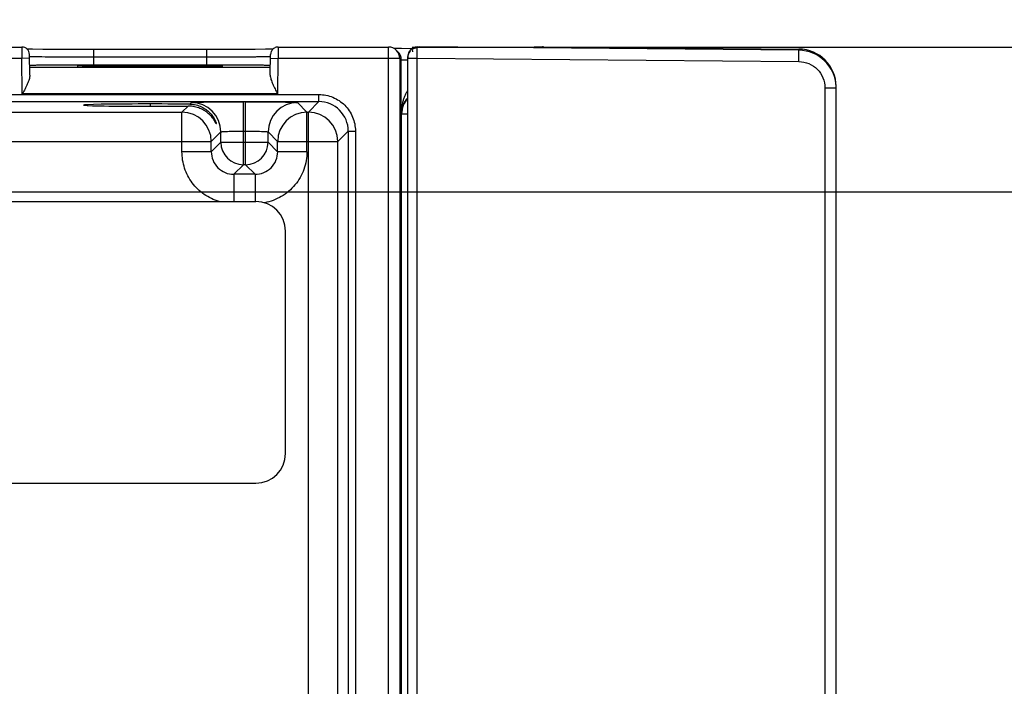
# Model space of a CAD drawing. Header units: inches. Extents: x 0 to 34, y 0 to 22.
# Tile 55 of 67: x 19.7 to 22.4, y 16.5 to 18.3. Entities that reach past the tile are written whole.
import ezdxf

# ---------------------------------------------------------------- set-up
doc = ezdxf.new("R2010")
doc.units = ezdxf.units.IN
doc.header["$LTSCALE"] = 1.87
doc.header["$MEASUREMENT"] = 0
doc.layers.get('0').update_dxf_attribs({"linetype": 'CONTINUOUS'})
doc.layers.add('DIMENSIONS', color=7, linetype='CONTINUOUS')
doc.styles.get("Standard").update_dxf_attribs({"font": 'txt', "width": 0.8})
doc.dimstyles.new('DIMSTYLE_2', dxfattribs={"dimtxt": 0.125, "dimasz": 0.18, "dimexe": 0.18, "dimexo": 0.0625, "dimgap": 0.09, "dimtad": 0, "dimtih": 1, "dimtoh": 1, "dimdec": 3, "dimzin": 4, "dimdsep": 46, "dimtxsty": 'STANDARD', "dimblk": '_FILLED', "dimblk1": '_FILLED', "dimblk2": '_FILLED', "dimcen": 0.09, "dimadec": 0, "dimazin": 0, "dimtp": 0.01, "dimtm": 0.01, "dimtfac": 1, "dimtdec": 3, "dimtofl": 0, "dimtmove": 0, "dimatfit": 3, "dimldrblk": '_FILLED', "dimfxl": 1, "dimtolj": 1, "dimtzin": 4, "dimarcsym": 0})

# ---------------------------------------------------------------- blocks, each defined once
blk = doc.blocks.new('*D35')
at = {"layer": 'DIMENSIONS', "color": 2, "linetype": 'CONTINUOUS'}
blk.add_line((11.6309, 17.8466), (22.5948, 17.8466), dxfattribs=at)
at = {"layer": 'DIMENSIONS', "color": 2, "linetype": 'CONTINUOUS', "insert": (22.6573, 17.9091), "char_height": 0.125, "width": 1.325, "attachment_point": 1, "line_spacing_factor": 0.9}
blk.add_mtext('3.084{\\Ftxt.shx;\\W1.000000;\\H0.125000; }[78.34]', dxfattribs=at)
blk = doc.blocks.new('_FILLED')
at = {"color": 0, "linetype": 'BYBLOCK'}
blk.add_solid([(0, 0), (-1, 0.174), (-1, -0.174)], dxfattribs=at)
blk = doc.blocks.new('*D38')
at = {"layer": 'DIMENSIONS', "color": 2, "linetype": 'CONTINUOUS'}
blk.add_line((20.7804, 18.2308), (22.5948, 18.2308), dxfattribs=at)
at = {"layer": 'DIMENSIONS', "color": 2, "linetype": 'CONTINUOUS', "insert": (22.6573, 18.2933), "char_height": 0.125, "width": 1.225, "attachment_point": 1, "line_spacing_factor": 0.9}
blk.add_mtext('3.468{\\Ftxt.shx;\\W1.000000;\\H0.125000; }[88.1]', dxfattribs=at)

msp = doc.modelspace()

# ---------------------------------------------------------------- linework, layer by layer
at = {"color": 7, "linetype": 'CONTINUOUS'}
for p, q in [((19.3247, 18.2308), (19.7437, 18.2308)), ((19.7437, 18.2308), (19.7439, 18.2008)), ((19.7619, 18.2251), (19.7566, 18.2252)), ((19.7719, 18.2249), (19.7619, 18.2251)), ((19.7647, 18.1559), (19.7637, 18.2112)), ((19.7995, 18.2246), (19.7719, 18.2249)), ((19.8475, 18.2243), (19.7995, 18.2246)), ((20.2346, 18.2242), (19.8475, 18.2243)), ((19.9338, 18.2242), (19.9338, 18.2045)), ((20.3251, 18.2244), (20.2346, 18.2242)), ((20.2346, 18.2242), (20.2346, 18.2045)), ((20.3634, 18.2246), (20.3251, 18.2244)), ((20.3913, 18.2249), (20.3634, 18.2246)), ((20.4057, 18.2251), (20.3913, 18.2249)), ((20.4037, 18.1559), (20.4047, 18.2112)), ((20.4117, 18.2252), (20.4057, 18.2251)), ((20.4247, 18.2308), (20.4245, 18.2008)), ((20.4247, 18.2308), (20.7179, 18.2308)), ((20.7179, 14.7624), (20.7179, 18.2308)), ((20.7391, 18.222), (20.7429, 18.2183)), ((20.7811, 18.2265), (20.752, 18.2266)), ((20.7812, 18.2246), (20.7813, 18.2182)), ((20.7939, 18.231), (20.8007, 18.2311)), ((20.7944, 18.2012), (20.7944, 18.2311)), ((21.8082, 18.2224), (20.8007, 18.2311)), ((21.1052, 18.2311), (21.8082, 18.2254)), ((21.1058, 18.2311), (21.1299, 18.2313)), ((21.131, 18.2313), (21.1581, 18.2309)), ((21.8082, 18.2224), (21.8082, 18.2254)), ((19.7439, 18.2008), (19.3237, 18.2008)), ((19.7639, 18.2012), (19.7439, 18.2008)), ((19.7447, 18.1069), (19.7439, 18.2008)), ((19.9338, 18.2045), (20.2346, 18.2045)), ((19.9338, 18.2045), (19.9342, 18.1831)), ((20.2346, 18.2045), (20.2342, 18.1831)), ((20.4045, 18.2012), (20.4245, 18.2008)), ((20.4237, 18.2008), (20.4229, 18.1069)), ((20.7479, 18.2008), (20.4237, 18.2008)), ((20.7479, 18.2008), (20.7517, 18.1971)), ((20.7479, 18.2008), (20.7479, 14.7924)), ((20.7517, 18.0545), (20.7517, 18.1971)), ((20.7517, 18.1971), (20.7557, 18.1968)), ((20.7557, 18.1968), (20.7689, 18.1966)), ((20.7692, 14.7871), (20.7692, 18.206)), ((20.7692, 18.2011), (20.7944, 18.2011)), ((20.7944, 18.2012), (21.8082, 18.1924)), ((20.7944, 14.792), (20.7944, 18.2012)), ((20.4041, 18.1769), (19.7643, 18.1769)), ((19.8927, 18.183), (19.8816, 18.183)), ((19.9051, 18.1831), (19.8927, 18.183)), ((19.9148, 18.1803), (19.9042, 18.1805)), ((19.9342, 18.1831), (19.9051, 18.1831)), ((19.9289, 18.1801), (19.9148, 18.1803)), ((19.9604, 18.1798), (19.9289, 18.1801)), ((20.2342, 18.1831), (19.9342, 18.1831)), ((20.0295, 18.1795), (19.9604, 18.1798)), ((20.0842, 18.1828), (20.0842, 18.1794)), ((20.2066, 18.1798), (20.1345, 18.1794)), ((20.2422, 18.1801), (20.2066, 18.1798)), ((20.2633, 18.1831), (20.2342, 18.1831)), ((20.2646, 18.1817), (20.2414, 18.1821)), ((20.2414, 18.1801), (20.2681, 18.1805)), ((20.2569, 18.1803), (20.2422, 18.1801)), ((20.2642, 18.1805), (20.2569, 18.1803)), ((20.276, 18.183), (20.2633, 18.1831)), ((20.2697, 18.1806), (20.2642, 18.1805)), ((20.2681, 18.1805), (20.2691, 18.1806)), ((20.2867, 18.183), (20.276, 18.183)), ((20.4229, 18.1069), (19.7447, 18.1069)), ((21.8776, 18.1224), (21.9073, 18.1224)), ((21.8776, 18.1224), (21.8776, 14.8708)), ((21.9073, 14.8679), (21.9073, 18.1254)), ((11.9519, 18.1048), (20.5329, 18.1048)), ((11.9519, 18.0858), (20.5329, 18.0858)), ((20.0842, 18.0797), (20.0842, 18.0735)), ((20.1944, 18.0833), (20.1902, 18.0791)), ((20.3324, 17.9183), (20.3324, 18.0857)), ((20.338, 17.9183), (20.338, 18.0857)), ((20.5013, 18.0579), (20.476, 18.0833)), ((20.5329, 18.0858), (20.5051, 18.0579)), ((20.5329, 18.0858), (20.5329, 18.1048)), ((19.4013, 18.0579), (20.1691, 18.0579)), ((20.1852, 18.0741), (20.1691, 18.0579)), ((20.1691, 17.9529), (20.1691, 18.0579)), ((20.5013, 18.0579), (20.5051, 18.0579)), ((20.5013, 17.9529), (20.5013, 18.0579)), ((20.5051, 14.9352), (20.5051, 18.0579)), ((20.7527, 18.0535), (20.7517, 18.0545)), ((20.7527, 18.0535), (20.7675, 18.0535)), ((20.7527, 14.9397), (20.7527, 18.0535)), ((20.247, 17.98), (20.2724, 18.0053)), ((20.2724, 17.9783), (20.2724, 18.0053)), ((20.3324, 18.0077), (20.338, 18.0077)), ((20.398, 18.0053), (20.4233, 17.98)), ((20.398, 17.9783), (20.398, 18.0053)), ((20.5831, 17.98), (20.6109, 18.0078)), ((20.6109, 18.0078), (20.6299, 18.0078)), ((20.6109, 18.0078), (20.6109, 14.9854)), ((20.6299, 18.0078), (20.6299, 14.9854)), ((19.3233, 17.98), (20.247, 17.98)), ((20.247, 17.9529), (20.247, 17.98)), ((20.2724, 17.9783), (20.247, 17.9529)), ((20.2724, 17.9783), (20.398, 17.9783)), ((20.4233, 17.9529), (20.398, 17.9783)), ((20.4233, 17.98), (20.5831, 17.98)), ((20.4233, 17.9529), (20.4233, 17.98)), ((20.5831, 15.0132), (20.5831, 17.98)), ((20.247, 17.9529), (20.1691, 17.9529)), ((20.5013, 17.9529), (20.4233, 17.9529)), ((20.307, 17.8929), (20.3324, 17.9183)), ((20.338, 17.9183), (20.3324, 17.9183)), ((20.338, 17.9183), (20.3633, 17.8929)), ((20.3633, 17.8929), (20.307, 17.8929)), ((20.307, 17.8929), (20.307, 17.8206)), ((20.3633, 17.8929), (20.3633, 17.8206)), ((12.1231, 17.8206), (20.3656, 17.8206)), ((20.4444, 17.1513), (20.4444, 17.7419)), ((12.1231, 17.0726), (20.3656, 17.0726))]:
    msp.add_line(p, q, dxfattribs=at)
for points in [[(20.752, 18.2266), (20.735, 18.2267), (20.732, 18.2268)], [(19.9042, 18.1805), (19.899, 18.1806), (19.897, 18.1807), (19.8953, 18.1807), (19.894, 18.1808), (19.8932, 18.1808), (19.8931, 18.1808)], [(20.1345, 18.1794), (20.0394, 18.1794), (20.0295, 18.1795)], [(20.2757, 18.1809), (20.2757, 18.1809), (20.2754, 18.1808), (20.2746, 18.1808), (20.2734, 18.1807), (20.2717, 18.1807), (20.2697, 18.1806)]]:
    msp.add_lwpolyline(points, dxfattribs=at)
for centre, radius, start, end in [((19.7437, 18.2108), 0.02, 1.0002, 90.0017), ((20.7179, 18.2008), 0.03, 359.9953, 90.0052), ((20.7218, 18.197), 0.0299, 0.0264, 44.999), ((20.7942, 18.2061), 0.025, 90.47, 180.0387), ((20.7942, 18.2034), 0.025, 137.612, 180), ((20.7942, 18.2034), 0.025, 90.5, 120.3373), ((21.1308, 18.2084), 0.023, 95.4271, 102.241), ((21.8073, 18.1254), 0.1, 359.9999, 89.5), ((21.8073, 18.1223), 0.1, 2.668, 89.4737), ((19.9021, 8.2598), 9.9233, 90.11802, 90.60865), ((20.0827, 40.8939), 22.7145, 270.00373, 270.15448), ((20.1, 34.1442), 15.9648, 270.1576, 270.35276), ((20.1466, 26.518), 8.3385, 270.35518, 270.65103), ((20.2663, 8.2597), 9.9233, 89.39135, 89.88198), ((21.8083, 18.1224), 0.099, 0.0028, 2.6654), ((20.1944, 18.0053), 0.078, 0.0214, 89.9789), ((20.476, 18.0053), 0.078, 90.021, 179.979), ((20.5329, 18.0078), 0.078, 359.9906, 90.0094), ((20.8128, 18.0534), 0.0601, 136.8735, 179.9277), ((20.169, 17.9799), 0.078, 0.0954, 89.9804), ((20.1861, 17.993), 0.0811, 87.3648, 90.6921), ((20.5014, 17.9799), 0.078, 90.021, 179.979), ((20.5051, 17.9799), 0.078, 0.018, 89.9791), ((20.8114, 18.0539), 0.0597, 162.7106, 179.383), ((20.3324, 17.9783), 0.06, 180.0209, 269.979), ((20.338, 17.9783), 0.06, 270.0209, 359.979), ((20.307, 17.9529), 0.06, 179.9647, 270.0353), ((20.3634, 17.9529), 0.06, 269.9657, 0.0343), ((20.3656, 17.7419), 0.0787, 0, 90), ((20.3656, 17.1513), 0.0787, 270, 360)]:
    msp.add_arc(centre, radius, start, end, dxfattribs=at)
msp.add_ellipse((20.0842, 18.0766), major_axis=(0.1771, 0), ratio=0.017455, start_param=0.92934, end_param=5.318939, dxfattribs=at)
for points, knots in [([(20.4075, 18.221), (20.407, 18.2203), (20.4055, 18.2172), (20.4047, 18.2137), (20.4047, 18.2112)], [0, 0, 0, 0, 0.251788, 1, 1, 1, 1]), ([(20.4247, 18.2308), (20.4213, 18.2308), (20.4143, 18.229), (20.4092, 18.224), (20.4075, 18.221)], [0, 0, 0, 0, 0.500004, 1, 1, 1, 1]), ([(21.8082, 18.1924), (21.8082, 18.1943), (21.8082, 18.1981), (21.8083, 18.2036), (21.8083, 18.2087), (21.8083, 18.2126), (21.8083, 18.2154), (21.8083, 18.2171), (21.8083, 18.2187), (21.8083, 18.2199), (21.8083, 18.2208), (21.8082, 18.2214), (21.8082, 18.2217), (21.8082, 18.222), (21.8082, 18.2222), (21.8082, 18.2223), (21.8082, 18.2223), (21.8082, 18.2224)], [0, 0, 0, 0, 0.193814, 0.380983, 0.553303, 0.70444, 0.770266, 0.828795, 0.879473, 0.921746, 0.955146, 0.968443, 0.97944, 0.988114, 0.994441, 0.998402, 1, 1, 1, 1]), ([(19.7638, 18.2062), (19.7638, 18.2061), (19.7639, 18.2061), (19.7639, 18.2061), (19.7641, 18.2061), (19.7645, 18.206), (19.7651, 18.206), (19.766, 18.2059), (19.7672, 18.2059), (19.7686, 18.2058), (19.7703, 18.2058), (19.7715, 18.2058), (19.7721, 18.2057)], [0, 0, 0, 0, 0.005016, 0.017296, 0.037297, 0.065075, 0.14396, 0.253854, 0.394589, 0.565985, 0.767852, 1, 1, 1, 1]), ([(19.7721, 18.2057), (19.7755, 18.2056), (19.7836, 18.2055), (19.8042, 18.2052), (19.8371, 18.2049), (19.883, 18.2046), (19.9163, 18.2045), (19.9338, 18.2045)], [0, 0, 0, 0, 0.063186, 0.149393, 0.382026, 0.675124, 1, 1, 1, 1]), ([(20.2346, 18.2045), (20.2455, 18.2045), (20.2671, 18.2046), (20.2983, 18.2047), (20.3231, 18.2049), (20.3414, 18.205), (20.3537, 18.2051), (20.3648, 18.2052), (20.3747, 18.2054), (20.3833, 18.2055), (20.3896, 18.2056), (20.394, 18.2057), (20.3966, 18.2057), (20.3989, 18.2058), (20.4008, 18.2059), (20.4023, 18.2059), (20.4033, 18.206), (20.4039, 18.206), (20.4042, 18.2061), (20.4044, 18.2061), (20.4046, 18.2061), (20.4046, 18.2061)], [0, 0, 0, 0, 0.193338, 0.379742, 0.551557, 0.630009, 0.702509, 0.768388, 0.82698, 0.87771, 0.920145, 0.938123, 0.95387, 0.967346, 0.978528, 0.987399, 0.993942, 0.996336, 0.998143, 0.999362, 1, 1, 1, 1]), ([(21.8082, 18.1924), (21.8172, 18.1921), (21.8355, 18.1886), (21.8585, 18.1729), (21.8741, 18.1497), (21.8774, 18.1314), (21.8776, 18.1224)], [0, 0, 0, 0, 0.250023, 0.499994, 0.749969, 1, 1, 1, 1]), ([(19.7967, 18.1825), (19.7942, 18.1825), (19.7896, 18.1824), (19.783, 18.1823), (19.7775, 18.1822), (19.7734, 18.1821), (19.7707, 18.182), (19.769, 18.182), (19.7676, 18.1819), (19.7664, 18.1818), (19.7655, 18.1818), (19.7649, 18.1817), (19.7646, 18.1817), (19.7644, 18.1817), (19.7643, 18.1816), (19.7643, 18.1816), (19.7643, 18.1816)], [0, 0, 0, 0, 0.228594, 0.429629, 0.601893, 0.744174, 0.803713, 0.855423, 0.899273, 0.935232, 0.963272, 0.983372, 0.990442, 0.995531, 0.998665, 1, 1, 1, 1]), ([(20.0842, 18.1794), (20.0764, 18.1794), (20.0608, 18.1794), (20.0378, 18.1794), (20.0155, 18.1795), (19.9941, 18.1796), (19.9741, 18.1797), (19.9558, 18.1798), (19.9393, 18.1799), (19.925, 18.1801), (19.9144, 18.1803), (19.9072, 18.1804), (19.9028, 18.1805), (19.8991, 18.1806), (19.8964, 18.1807), (19.8946, 18.1807), (19.8934, 18.1808), (19.8925, 18.1808), (19.8918, 18.1809), (19.8913, 18.1809), (19.8909, 18.181), (19.8908, 18.181), (19.8906, 18.181), (19.8905, 18.181), (19.8905, 18.1811), (19.8905, 18.1811), (19.8906, 18.1811), (19.8907, 18.1811), (19.8908, 18.1812), (19.8911, 18.1812), (19.8915, 18.1813), (19.8925, 18.1813), (19.8943, 18.1814), (19.8982, 18.1816), (19.9014, 18.1816), (19.9039, 18.1817)], [0, 0, 0, 0, 0.113157, 0.224966, 0.333464, 0.436922, 0.533901, 0.623002, 0.702956, 0.772552, 0.830719, 0.855268, 0.876667, 0.894822, 0.909661, 0.915826, 0.921149, 0.925627, 0.929255, 0.932031, 0.933099, 0.933953, 0.934594, 0.935025, 0.935257, 0.935383, 0.935652, 0.936124, 0.936807, 0.937702, 0.940135, 0.94342, 0.952539, 0.965032, 1, 1, 1, 1]), ([(19.9039, 18.1817), (19.9135, 18.1819), (19.9372, 18.1822), (19.9783, 18.1825), (20.0288, 18.1827), (20.0652, 18.1828), (20.0842, 18.1828)], [0, 0, 0, 0, 0.160066, 0.394776, 0.683334, 1, 1, 1, 1]), ([(20.2414, 18.1821), (20.2311, 18.1822), (20.2081, 18.1824), (20.1557, 18.1827), (20.1136, 18.1828), (20.0842, 18.1828)], [0, 0, 0, 0, 0.196733, 0.438143, 1, 1, 1, 1]), ([(20.2691, 18.1806), (20.2698, 18.1806), (20.2712, 18.1806), (20.2732, 18.1807), (20.2748, 18.1808), (20.276, 18.1808), (20.277, 18.1809), (20.2775, 18.181), (20.2778, 18.181), (20.2779, 18.181), (20.2779, 18.1811), (20.2779, 18.1811), (20.2779, 18.1811), (20.2778, 18.1811), (20.2777, 18.1811), (20.2776, 18.1812), (20.2773, 18.1812), (20.2769, 18.1812), (20.2763, 18.1813), (20.2752, 18.1814), (20.2738, 18.1814), (20.2719, 18.1815), (20.2698, 18.1816), (20.2673, 18.1816), (20.2655, 18.1817), (20.2646, 18.1817)], [0, 0, 0, 0, 0.102386, 0.189724, 0.261916, 0.318865, 0.360483, 0.386705, 0.394062, 0.396334, 0.397735, 0.398556, 0.399699, 0.401661, 0.404543, 0.413154, 0.425607, 0.441911, 0.462062, 0.513874, 0.580959, 0.663224, 0.760569, 0.872892, 1, 1, 1, 1]), ([(20.4042, 18.1816), (20.4042, 18.1816), (20.4041, 18.1816), (20.404, 18.1817), (20.4038, 18.1817), (20.4035, 18.1817), (20.4029, 18.1818), (20.402, 18.1818), (20.4008, 18.1819), (20.3994, 18.182), (20.3977, 18.182), (20.395, 18.1821), (20.3909, 18.1822), (20.3853, 18.1823), (20.3788, 18.1824), (20.3742, 18.1825), (20.3717, 18.1825)], [0, 0, 0, 0, 0.001341, 0.004499, 0.009627, 0.016748, 0.036978, 0.065172, 0.101291, 0.145288, 0.197118, 0.256731, 0.398989, 0.571047, 0.771765, 1, 1, 1, 1]), ([(19.7647, 18.1559), (19.7647, 18.1541), (19.7643, 18.1503), (19.7628, 18.1445), (19.7607, 18.1385), (19.7572, 18.1302), (19.7521, 18.1196), (19.7477, 18.1112), (19.7455, 18.1069)], [0, 0, 0, 0, 0.102673, 0.21564, 0.336353, 0.462749, 0.72757, 1, 1, 1, 1]), ([(20.4037, 18.1559), (20.4037, 18.1541), (20.4041, 18.1503), (20.4056, 18.1445), (20.4077, 18.1385), (20.4112, 18.1302), (20.4163, 18.1196), (20.4207, 18.1112), (20.4229, 18.1069)], [0, 0, 0, 0, 0.102673, 0.215635, 0.336335, 0.462732, 0.727565, 1, 1, 1, 1]), ([(20.7689, 18.1152), (20.767, 18.1127), (20.7638, 18.1075), (20.76, 18.0992), (20.757, 18.0907), (20.7554, 18.085), (20.7548, 18.0821)], [0, 0, 0, 0, 0.255533, 0.50706, 0.754859, 1, 1, 1, 1]), ([(20.1902, 18.0791), (20.1957, 18.079), (20.2063, 18.0777), (20.2208, 18.0726), (20.2329, 18.0655), (20.2412, 18.0584), (20.2467, 18.0523), (20.2503, 18.0477), (20.2533, 18.0432), (20.2558, 18.0388), (20.2575, 18.0353), (20.2586, 18.0326), (20.2592, 18.0309), (20.2598, 18.0295), (20.2601, 18.0282), (20.2604, 18.0274), (20.2605, 18.0269), (20.2605, 18.0267)], [0, 0, 0, 0, 0.177091, 0.338784, 0.487325, 0.624401, 0.688883, 0.750466, 0.808783, 0.86311, 0.912178, 0.934097, 0.953754, 0.97073, 0.984484, 0.99441, 1, 1, 1, 1]), ([(20.1944, 18.0833), (20.1945, 18.0834), (20.1948, 18.0835), (20.1955, 18.0836), (20.1964, 18.0837), (20.1976, 18.0838), (20.1992, 18.0839), (20.2019, 18.0841), (20.206, 18.0843), (20.2119, 18.0845), (20.2189, 18.0847), (20.2269, 18.0848), (20.236, 18.085), (20.246, 18.0852), (20.2608, 18.0853), (20.2808, 18.0855), (20.3061, 18.0857), (20.3235, 18.0857), (20.3324, 18.0857)], [0, 0, 0, 0, 0.002438, 0.007006, 0.01377, 0.022758, 0.033995, 0.047499, 0.081331, 0.123941, 0.17483, 0.233491, 0.299339, 0.371731, 0.45002, 0.621408, 0.807264, 1, 1, 1, 1]), ([(20.338, 18.0857), (20.3468, 18.0857), (20.3643, 18.0857), (20.3896, 18.0855), (20.4096, 18.0853), (20.4244, 18.0852), (20.4344, 18.085), (20.4435, 18.0848), (20.4515, 18.0847), (20.4585, 18.0845), (20.4644, 18.0843), (20.4685, 18.0841), (20.4712, 18.0839), (20.4728, 18.0838), (20.474, 18.0837), (20.4749, 18.0836), (20.4755, 18.0835), (20.4759, 18.0834), (20.476, 18.0833)], [0, 0, 0, 0, 0.192733, 0.378587, 0.549974, 0.628263, 0.700655, 0.766502, 0.825162, 0.87605, 0.918659, 0.952492, 0.965997, 0.977234, 0.986224, 0.992989, 0.99756, 1, 1, 1, 1]), ([(20.5329, 18.1048), (20.5392, 18.1047), (20.5519, 18.1035), (20.5703, 18.098), (20.5871, 18.089), (20.6019, 18.0768), (20.6141, 18.062), (20.6231, 18.0452), (20.6286, 18.0268), (20.6299, 18.0141), (20.6299, 18.0078)], [0, 0, 0, 0, 0.124923, 0.249987, 0.374997, 0.5, 0.625003, 0.750013, 0.875077, 1, 1, 1, 1]), ([(20.7548, 18.0821), (20.7542, 18.0798), (20.7524, 18.0707), (20.7517, 18.0615), (20.7517, 18.0545)], [0, 0, 0, 0, 0.251021, 1, 1, 1, 1]), ([(20.769, 18.096), (20.7655, 18.0925), (20.7596, 18.0848), (20.7557, 18.076), (20.7544, 18.0716)], [0, 0, 0, 0, 0.523455, 1, 1, 1, 1]), ([(20.2605, 18.0267), (20.2605, 18.0267), (20.2605, 18.0266), (20.2604, 18.0266), (20.2604, 18.0266), (20.2603, 18.0266), (20.2602, 18.0267), (20.2601, 18.0269), (20.2599, 18.0272), (20.2597, 18.0276), (20.2595, 18.028), (20.2591, 18.0288), (20.2585, 18.0299), (20.2576, 18.0314), (20.2567, 18.0331), (20.2556, 18.035), (20.2544, 18.0369), (20.2525, 18.0397), (20.2499, 18.0432), (20.2464, 18.0475), (20.2422, 18.0517), (20.2376, 18.0558), (20.2324, 18.0597), (20.2267, 18.0634), (20.2181, 18.0678), (20.2059, 18.0722), (20.1954, 18.0737), (20.1899, 18.074)], [0, 0, 0, 0, 0.001248, 0.001598, 0.002009, 0.002638, 0.003536, 0.006196, 0.010011, 0.014924, 0.020865, 0.027763, 0.044134, 0.063503, 0.085415, 0.109429, 0.135165, 0.162405, 0.220671, 0.283098, 0.349143, 0.418488, 0.491052, 0.566877, 0.64605, 0.815058, 1, 1, 1, 1]), ([(20.2724, 18.0053), (20.2724, 18.0054), (20.2726, 18.0055), (20.2728, 18.0056), (20.2733, 18.0057), (20.2741, 18.0059), (20.2754, 18.0061), (20.2775, 18.0063), (20.28, 18.0065), (20.283, 18.0067), (20.2865, 18.0068), (20.292, 18.0071), (20.2998, 18.0073), (20.31, 18.0075), (20.321, 18.0077), (20.3286, 18.0077), (20.3324, 18.0077)], [0, 0, 0, 0, 0.002848, 0.00765, 0.014633, 0.023848, 0.048983, 0.082975, 0.125615, 0.176447, 0.234952, 0.300608, 0.451017, 0.622174, 0.807856, 1, 1, 1, 1]), ([(20.338, 18.0077), (20.3418, 18.0077), (20.3494, 18.0077), (20.3604, 18.0075), (20.3706, 18.0073), (20.3783, 18.0071), (20.3838, 18.0068), (20.3873, 18.0067), (20.3904, 18.0065), (20.3929, 18.0063), (20.395, 18.0061), (20.3963, 18.0059), (20.3971, 18.0057), (20.3975, 18.0056), (20.3978, 18.0055), (20.3979, 18.0054), (20.398, 18.0053)], [0, 0, 0, 0, 0.192144, 0.377826, 0.548984, 0.699392, 0.765048, 0.823553, 0.874385, 0.917025, 0.951017, 0.976152, 0.985367, 0.99235, 0.997152, 1, 1, 1, 1]), ([(20.268, 17.8206), (20.2539, 17.8249), (20.2268, 17.8377), (20.1946, 17.8689), (20.1738, 17.9086), (20.1692, 17.9382), (20.1691, 17.9529)], [0, 0, 0, 0, 0.25, 0.499999, 0.749999, 1, 1, 1, 1]), ([(20.5013, 17.9529), (20.5012, 17.9371), (20.4958, 17.905), (20.4715, 17.8629), (20.4345, 17.8314), (20.404, 17.8203), (20.3884, 17.8173)], [0, 0, 0, 0, 0.250003, 0.500003, 0.750002, 1, 1, 1, 1])]:
    msp.add_open_spline(points, degree=3, knots=knots, dxfattribs=at)

# ---------------------------------------------------------------- dimensions: what is measured, and where the dimension line sits
at = {"layer": 'DIMENSIONS', "color": 2, "linetype": 'CONTINUOUS'}
for feature_location, offset, origin, picture, middle in [((20.7804, 18.2308), (1.8144, 0), (20.7179, 14.7624), '*D38', (23.2698, 18.2308)), ((11.6309, 17.8466), (10.9639, 0), (11.5684, 14.7624), '*D35', (23.3198, 17.8466))]:
    dim = msp.add_ordinate_dim(feature_location=feature_location, offset=offset, dtype=0, origin=origin, dimstyle='DIMSTYLE_2', dxfattribs=at)
    dim.commit()
    dim.dimension.update_dxf_attribs({"geometry": picture, "text_midpoint": middle})

doc.saveas('drawing.dxf')
